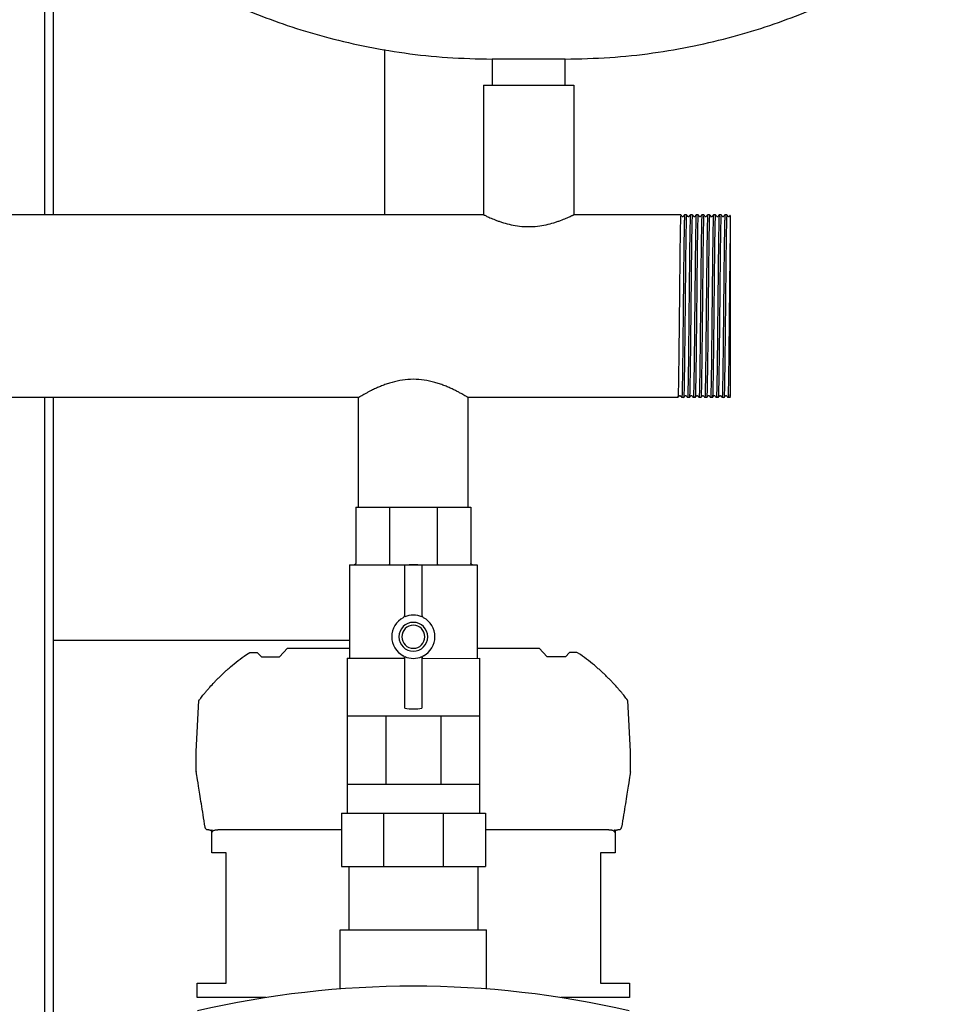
# Model space of a CAD drawing. Header units: millimetres. Extents: x 9 to 1686, y 11 to 1046.
# Tile 6 of 7: x 1364 to 1686, y 257 to 598. Entities that reach past the tile are written whole.
import ezdxf

# ---------------------------------------------------------------- set-up
doc = ezdxf.new("R2010")
doc.units = ezdxf.units.MM

msp = doc.modelspace()

# ---------------------------------------------------------------- linework, layer by layer
at = {"color": 7, "linetype": 'Continuous', "lineweight": 25}
for p, q in [((1373.09, 773.01), (1373.09, 530.76)), ((1376.09, 773.01), (1376.09, 530.76)), ((1491.09, 588.08), (1491.09, 530.76)), ((1528.39, 584.76), (1528.39, 575.76)), ((1541.09, 584.76), (1528.39, 584.76)), ((1553.79, 584.76), (1541.09, 584.76)), ((1553.79, 575.76), (1553.79, 584.76)), ((1525.39, 575.76), (1525.39, 530.76)), ((1525.39, 575.76), (1556.79, 575.76)), ((1556.79, 575.76), (1556.79, 530.76)), ((1525.39, 530.76), (1186.79, 530.76)), ((1593.92, 530.76), (1556.79, 530.76)), ((1593.92, 530.76), (1593.92, 530.76)), ((1594.5, 530.04), (1594.44, 530.09)), ((1595.92, 530.76), (1595.26, 530.76)), ((1595.92, 530.76), (1595.92, 530.76)), ((1597.92, 530.76), (1597.26, 530.76)), ((1597.92, 530.76), (1597.92, 530.76)), ((1598.75, 530.09), (1598.69, 530.04)), ((1599.92, 530.76), (1599.26, 530.76)), ((1599.92, 530.76), (1599.92, 530.76)), ((1600.74, 530.09), (1600.69, 530.04)), ((1601.92, 530.76), (1601.26, 530.76)), ((1601.92, 530.76), (1601.92, 530.76)), ((1602.5, 530.04), (1602.43, 530.09)), ((1603.92, 530.76), (1603.26, 530.76)), ((1603.92, 530.76), (1603.92, 530.76)), ((1605.92, 530.76), (1605.26, 530.76)), ((1605.92, 530.76), (1605.92, 530.76)), ((1607.92, 530.76), (1607.26, 530.76)), ((1607.92, 530.76), (1607.92, 530.76)), ((1609.92, 530.76), (1609.26, 530.76)), ((1609.92, 530.76), (1609.92, 530.76)), ((1611.09, 526.11), (1611.09, 471.92)), ((1482.04, 467.26), (1230.14, 467.26)), ((1373.09, 467.26), (1373.09, 207.11)), ((1376.09, 467.26), (1376.09, 207.11)), ((1482.04, 429.26), (1482.04, 467.26)), ((1592.92, 467.27), (1520.14, 467.26)), ((1520.14, 429.26), (1520.14, 467.26)), ((1594.26, 467.26), (1594.26, 467.27)), ((1594.92, 467.27), (1594.26, 467.26)), ((1596.26, 467.26), (1596.26, 467.27)), ((1596.92, 467.26), (1596.26, 467.26)), ((1597.43, 467.94), (1597.49, 467.98)), ((1598.26, 467.26), (1598.26, 467.27)), ((1598.92, 467.27), (1598.26, 467.26)), ((1599.44, 467.94), (1599.49, 467.98)), ((1599.69, 467.99), (1599.75, 467.94)), ((1600.92, 467.27), (1600.26, 467.26)), ((1600.26, 467.26), (1600.26, 467.26)), ((1602.26, 467.26), (1602.26, 467.27)), ((1602.92, 467.27), (1602.26, 467.26)), ((1604.26, 467.26), (1604.26, 467.27)), ((1604.92, 467.27), (1604.26, 467.26)), ((1606.26, 467.26), (1606.26, 467.27)), ((1606.92, 467.26), (1606.26, 467.26)), ((1608.26, 467.26), (1608.26, 467.26)), ((1608.92, 467.27), (1608.26, 467.26)), ((1610.26, 467.26), (1610.26, 467.27)), ((1610.92, 467.27), (1610.26, 467.26)), ((1610.92, 467.27), (1611.16, 467.58)), ((1481.09, 429.26), (1492.81, 429.26)), ((1481.09, 429.26), (1481.09, 409.76)), ((1492.81, 429.26), (1492.81, 409.76)), ((1492.81, 429.26), (1509.37, 429.26)), ((1509.37, 429.26), (1521.09, 429.26)), ((1509.37, 429.26), (1509.37, 409.76)), ((1521.09, 429.26), (1521.09, 409.76)), ((1478.92, 409.26), (1478.92, 376.83)), ((1478.92, 409.26), (1480.59, 409.26)), ((1480.62, 409.26), (1492.57, 409.26)), ((1492.64, 409.26), (1509.54, 409.26)), ((1498.09, 391.14), (1498.09, 409.08)), ((1504.09, 409.08), (1504.09, 391.14)), ((1509.61, 409.26), (1521.56, 409.26)), ((1521.59, 409.26), (1523.27, 409.26)), ((1523.27, 409.26), (1523.27, 376.83)), ((1478.92, 383.01), (1376.09, 383.01)), ((1454.61, 377.31), (1457.41, 380.31)), ((1457.41, 380.31), (1478.92, 380.31)), ((1523.27, 380.31), (1544.77, 380.31)), ((1547.57, 377.31), (1544.77, 380.31)), ((1443.12, 378.09), (1444.36, 378.77)), ((1444.36, 378.77), (1446.85, 378.77)), ((1446.85, 378.77), (1448.33, 377.31)), ((1448.33, 377.31), (1454.61, 377.31)), ((1478.17, 376.83), (1478.17, 356.83)), ((1478.17, 376.83), (1498.09, 376.83)), ((1498.09, 359.44), (1498.09, 377.39)), ((1504.09, 377.39), (1504.09, 359.44)), ((1504.09, 376.76), (1524.02, 376.83)), ((1524.02, 376.83), (1524.02, 356.83)), ((1553.85, 377.31), (1547.57, 377.31)), ((1555.33, 378.77), (1553.85, 377.31)), ((1557.82, 378.77), (1555.33, 378.77)), ((1559.06, 378.09), (1557.82, 378.77)), ((1425.71, 344.44), (1426.64, 362.12)), ((1576.47, 344.44), (1575.54, 362.12)), ((1478.17, 356.83), (1478.17, 333.08)), ((1478.17, 356.83), (1484.88, 356.83)), ((1484.88, 356.83), (1491.59, 356.83)), ((1491.59, 356.83), (1491.59, 333.08)), ((1491.59, 356.83), (1501.09, 356.83)), ((1501.09, 356.83), (1510.59, 356.83)), ((1510.59, 356.83), (1510.59, 333.08)), ((1510.59, 356.83), (1517.3, 356.83)), ((1517.3, 356.83), (1524.02, 356.83)), ((1524.02, 356.83), (1524.02, 333.08)), ((1425.72, 337.53), (1425.71, 344.38)), ((1576.46, 337.53), (1576.47, 344.38)), ((1478.17, 333.08), (1484.88, 333.08)), ((1478.17, 333.08), (1478.17, 323.08)), ((1484.88, 333.08), (1491.59, 333.08)), ((1491.59, 333.08), (1501.09, 333.08)), ((1501.09, 333.08), (1510.59, 333.08)), ((1510.59, 333.08), (1517.3, 333.08)), ((1517.3, 333.08), (1524.02, 333.08)), ((1524.02, 333.08), (1524.02, 323.08)), ((1476.09, 323.08), (1476.09, 304.51)), ((1476.09, 323.08), (1490.73, 323.08)), ((1490.73, 323.08), (1490.73, 304.51)), ((1490.73, 323.08), (1511.45, 323.08)), ((1511.45, 323.08), (1511.45, 304.51)), ((1511.45, 323.08), (1526.09, 323.08)), ((1526.09, 323.08), (1526.09, 304.51)), ((1430.09, 317.31), (1429.78, 317.31)), ((1431.09, 309.31), (1431.09, 317.31)), ((1431.09, 317.31), (1431.26, 317.31)), ((1437.59, 317.31), (1433.23, 317.31)), ((1476.09, 317.31), (1437.59, 317.31)), ((1564.59, 317.31), (1526.09, 317.31)), ((1568.95, 317.31), (1564.59, 317.31)), ((1570.92, 317.31), (1571.09, 317.31)), ((1571.09, 317.31), (1571.09, 309.31)), ((1572.4, 317.31), (1572.09, 317.31)), ((1436.09, 309.31), (1431.09, 309.31)), ((1436.09, 264.01), (1436.09, 309.31)), ((1571.09, 309.31), (1566.09, 309.31)), ((1566.09, 309.31), (1566.09, 264.01)), ((1476.09, 304.51), (1490.73, 304.51)), ((1478.67, 304.51), (1478.67, 282.51)), ((1490.73, 304.51), (1511.45, 304.51)), ((1511.45, 304.51), (1526.09, 304.51)), ((1523.52, 304.51), (1523.52, 282.51)), ((1475.69, 262.03), (1475.69, 282.51)), ((1475.69, 282.51), (1526.49, 282.51)), ((1526.49, 262.03), (1526.49, 282.51)), ((1426.09, 259.01), (1426.09, 264.01)), ((1426.09, 264.01), (1436.09, 264.01)), ((1566.09, 264.01), (1576.09, 264.01)), ((1576.09, 264.01), (1576.09, 259.01)), ((1449.87, 259.01), (1426.09, 259.01)), ((1576.09, 259.01), (1552.32, 259.01))]:
    msp.add_line(p, q, dxfattribs=at)
at = {"color": 7, "linetype": 'Continuous', "lineweight": 25, "flags": 128}
for points in [[(1431.26, 316.31), (1431.26, 316.87), (1431.26, 317.31)], [(1570.92, 317.31), (1570.92, 316.75), (1570.92, 316.31)]]:
    msp.add_lwpolyline(points, dxfattribs=at)
at = {"color": 7, "linetype": 'Continuous', "lineweight": 25}
for centre, radius, start, end in [((1501.09, 384.26), 25, 83.1079, 96.8921), ((1501.09, 384.26), 7.5, 118.0725, 241.9275), ((1497.09, 391.76), 1, 298.0725, 0), ((1501.09, 384.26), 7.5, 66.4218, 113.5782), ((1505.09, 391.76), 1, 180, 241.9275), ((1501.09, 384.26), 7.5, 298.0725, 61.9275), ((1501.09, 384.26), 5, 90, 270), ((1501.09, 384.26), 4, 90, 270), ((1501.09, 384.26), 5, 270, 90), ((1501.09, 384.26), 4, 270, 90), ((1497.09, 376.76), 1, 4.014, 61.9275), ((1501.09, 384.26), 7.5, 246.4218, 270), ((1501.09, 384.26), 7.5, 270, 293.5782), ((1505.09, 376.76), 1, 118.0725, 180), ((1501.09, 384.26), 25, 263.1079, 270), ((1501.09, 384.26), 25, 270, 276.8921), ((1426.71, 344.39), 1, 177, 180.1), ((1575.47, 344.39), 1, 359.9, 3), ((1426.72, 337.53), 1, 180.1, 189.0541), ((1575.46, 337.53), 1, 350.9459, 359.9), ((1501.09, -66.99), 330, 76.8767, 103.1233)]:
    msp.add_arc(centre, radius, start, end, dxfattribs=at)
for points, knots in [([(1396.09, 638.91), (1396.18, 638.08), (1396.36, 636.28), (1397.62, 633.58), (1399.62, 630.47), (1402.6, 627.01), (1406.79, 623.03), (1412.18, 618.76), (1418.79, 614.27), (1426.39, 609.8), (1435.35, 605.21), (1445.72, 600.64), (1457.52, 596.27), (1470.25, 592.41), (1483.81, 589.18), (1498.11, 586.72), (1513.05, 585.08), (1523.22, 584.87), (1528.39, 584.76)], [0, 0, 0, 0, 0.016622, 0.036153, 0.05912, 0.090838, 0.127593, 0.175262, 0.228868, 0.287991, 0.35219, 0.431201, 0.515618, 0.604837, 0.698312, 0.795569, 0.896225, 1, 1, 1, 1]), ([(1553.79, 584.76), (1558.96, 584.87), (1569.13, 585.08), (1584.07, 586.72), (1598.37, 589.18), (1611.93, 592.41), (1624.66, 596.27), (1636.46, 600.64), (1646.83, 605.21), (1655.79, 609.8), (1663.39, 614.27), (1670, 618.76), (1675.18, 622.87), (1679.07, 626.51), (1681.87, 629.61), (1684.06, 632.7), (1685.7, 635.74), (1685.97, 637.92), (1686.09, 638.91)], [0, 0, 0, 0, 0.103778, 0.204436, 0.301697, 0.395174, 0.484396, 0.568815, 0.647829, 0.712029, 0.771154, 0.824762, 0.872432, 0.903943, 0.931838, 0.95609, 0.980149, 1, 1, 1, 1]), ([(1525.39, 530.76), (1525.39, 530.76), (1525.39, 530.76), (1525.41, 530.75), (1525.43, 530.74), (1525.47, 530.73), (1525.51, 530.7), (1525.56, 530.68), (1525.63, 530.65), (1525.77, 530.58), (1526.06, 530.44), (1526.58, 530.19), (1527.25, 529.89), (1528.04, 529.54), (1528.96, 529.15), (1529.98, 528.76), (1531.11, 528.35), (1532.73, 527.83), (1534.98, 527.23), (1537.94, 526.73), (1541.08, 526.55), (1544.21, 526.73), (1547.19, 527.23), (1549.44, 527.83), (1551.07, 528.35), (1552.57, 528.89), (1553.88, 529.42), (1554.93, 529.88), (1555.6, 530.19), (1556.12, 530.44), (1556.43, 530.58), (1556.59, 530.67), (1556.68, 530.71), (1556.74, 530.74), (1556.78, 530.76), (1556.79, 530.76), (1556.79, 530.76)], [0, 0, 0, 0, 0.007746, 0.015515, 0.023308, 0.031126, 0.038971, 0.046842, 0.054743, 0.062673, 0.093236, 0.125129, 0.155039, 0.187683, 0.218967, 0.250357, 0.281512, 0.312682, 0.375189, 0.437317, 0.499718, 0.562195, 0.624588, 0.687208, 0.718441, 0.749875, 0.812154, 0.844861, 0.874823, 0.906569, 0.936995, 0.949737, 0.962404, 0.975, 0.987531, 1, 1, 1, 1]), ([(1593.92, 530.76), (1593.89, 530.64), (1593.85, 530.41), (1593.79, 528.52), (1593.73, 525.59), (1593.66, 521.61), (1593.6, 516.77), (1593.54, 511.25), (1593.48, 505.24), (1593.42, 499.01), (1593.35, 492.78), (1593.29, 486.78), (1593.23, 481.26), (1593.17, 476.42), (1593.1, 472.44), (1593.04, 469.51), (1592.98, 467.66), (1592.94, 467.42), (1592.92, 467.27)], [0, 0, 0, 0, 0.063109, 0.125317, 0.188279, 0.251486, 0.3138, 0.376568, 0.439824, 0.502351, 0.564877, 0.628133, 0.690901, 0.753215, 0.816422, 0.879384, 0.941592, 1, 1, 1, 1]), ([(1594.44, 530.09), (1594.35, 530.2), (1594.18, 530.42), (1594.01, 530.65), (1593.92, 530.76)], [0, 0, 0, 0, 0.5, 1, 1, 1, 1]), ([(1595.26, 530.76), (1595.24, 530.76), (1595.22, 530.55), (1595.19, 529.94), (1595.18, 529.69), (1595.17, 529.24), (1595.16, 529.08), (1595.15, 528.74), (1595.15, 528.55), (1595.12, 527.57), (1595.1, 526.58), (1595.06, 524.25), (1595.03, 522.92), (1595, 520.71), (1594.99, 519.93), (1594.97, 518.34), (1594.96, 517.52), (1594.93, 514.96), (1594.91, 513.11), (1594.87, 509.25), (1594.85, 507.23), (1594.8, 503.13), (1594.78, 501.06), (1594.74, 496.97), (1594.72, 494.89), (1594.68, 490.8), (1594.66, 488.78), (1594.62, 484.91), (1594.6, 483.07), (1594.57, 480.51), (1594.56, 479.69), (1594.54, 478.09), (1594.53, 477.32), (1594.49, 475.11), (1594.47, 473.77), (1594.43, 471.45), (1594.41, 470.46), (1594.38, 469.47), (1594.38, 469.29), (1594.37, 468.94), (1594.36, 468.78), (1594.35, 468.34), (1594.34, 468.08), (1594.31, 467.47), (1594.29, 467.26), (1594.26, 467.26)], [0, 0, 0, 0, 0.0625, 0.0625, 0.09375, 0.09375, 0.109375, 0.109375, 0.125, 0.125, 0.1875, 0.1875, 0.25, 0.25, 0.28125, 0.28125, 0.3125, 0.3125, 0.375, 0.375, 0.4375, 0.4375, 0.5, 0.5, 0.5625, 0.5625, 0.625, 0.625, 0.6875, 0.6875, 0.71875, 0.71875, 0.75, 0.75, 0.8125, 0.8125, 0.875, 0.875, 0.890625, 0.890625, 0.90625, 0.90625, 0.9375, 0.9375, 1, 1, 1, 1]), ([(1594.74, 530.09), (1594.73, 530.07), (1594.69, 530.03), (1594.59, 530.01), (1594.52, 530.02), (1594.5, 530.04), (1594.5, 530.04)], [0, 0, 0, 0, 0.3232415, 0.6520164, 0.9807915, 1, 1, 1, 1]), ([(1595.26, 530.76), (1595.17, 530.65), (1595, 530.42), (1594.83, 530.2), (1594.74, 530.09)], [0, 0, 0, 0, 0.5, 1, 1, 1, 1]), ([(1595.92, 530.76), (1595.89, 530.64), (1595.85, 530.41), (1595.79, 528.52), (1595.73, 525.59), (1595.66, 521.61), (1595.6, 516.77), (1595.54, 511.25), (1595.48, 505.24), (1595.42, 499.01), (1595.35, 492.78), (1595.29, 486.78), (1595.23, 481.26), (1595.17, 476.42), (1595.1, 472.44), (1595.04, 469.51), (1594.98, 467.66), (1594.94, 467.42), (1594.92, 467.27)], [0, 0, 0, 0, 0.063102, 0.125304, 0.188259, 0.25146, 0.313768, 0.376529, 0.439778, 0.502298, 0.564818, 0.628067, 0.690829, 0.753136, 0.816337, 0.879292, 0.941494, 1, 1, 1, 1]), ([(1596.44, 530.09), (1596.35, 530.2), (1596.18, 530.43), (1596.01, 530.65), (1595.92, 530.76)], [0, 0, 0, 0, 0.5, 1, 1, 1, 1]), ([(1597.26, 530.76), (1597.24, 530.76), (1597.22, 530.55), (1597.19, 529.94), (1597.18, 529.69), (1597.17, 529.24), (1597.16, 529.08), (1597.15, 528.74), (1597.15, 528.55), (1597.12, 527.57), (1597.1, 526.58), (1597.06, 524.25), (1597.03, 522.92), (1597, 520.71), (1596.99, 519.93), (1596.97, 518.34), (1596.96, 517.52), (1596.93, 514.96), (1596.91, 513.11), (1596.87, 509.25), (1596.85, 507.23), (1596.8, 503.13), (1596.78, 501.06), (1596.74, 496.97), (1596.72, 494.89), (1596.68, 490.8), (1596.66, 488.78), (1596.62, 484.91), (1596.6, 483.07), (1596.57, 480.51), (1596.56, 479.69), (1596.54, 478.09), (1596.53, 477.32), (1596.49, 475.11), (1596.47, 473.77), (1596.43, 471.45), (1596.41, 470.46), (1596.38, 469.47), (1596.38, 469.29), (1596.37, 468.94), (1596.36, 468.78), (1596.35, 468.34), (1596.34, 468.08), (1596.31, 467.47), (1596.29, 467.26), (1596.26, 467.26)], [0, 0, 0, 0, 0.0625, 0.0625, 0.09375, 0.09375, 0.109375, 0.109375, 0.125, 0.125, 0.1875, 0.1875, 0.25, 0.25, 0.28125, 0.28125, 0.3125, 0.3125, 0.375, 0.375, 0.4375, 0.4375, 0.5, 0.5, 0.5625, 0.5625, 0.625, 0.625, 0.6875, 0.6875, 0.71875, 0.71875, 0.75, 0.75, 0.8125, 0.8125, 0.875, 0.875, 0.890625, 0.890625, 0.90625, 0.90625, 0.9375, 0.9375, 1, 1, 1, 1]), ([(1596.74, 530.09), (1596.73, 530.07), (1596.69, 530.03), (1596.59, 530), (1596.49, 530.03), (1596.45, 530.07), (1596.44, 530.09)], [0, 0, 0, 0, 0.247887, 0.499999, 0.752111, 1, 1, 1, 1]), ([(1597.26, 530.76), (1597.17, 530.65), (1597, 530.42), (1596.83, 530.2), (1596.74, 530.09)], [0, 0, 0, 0, 0.5, 1, 1, 1, 1]), ([(1597.92, 530.76), (1597.89, 530.64), (1597.85, 530.41), (1597.79, 528.52), (1597.73, 525.59), (1597.66, 521.61), (1597.6, 516.77), (1597.54, 511.25), (1597.48, 505.24), (1597.42, 499.01), (1597.35, 492.78), (1597.29, 486.78), (1597.23, 481.26), (1597.17, 476.42), (1597.1, 472.44), (1597.04, 469.51), (1596.98, 467.64), (1596.94, 467.41), (1596.92, 467.26)], [0, 0, 0, 0, 0.063017, 0.125134, 0.188005, 0.25112, 0.313343, 0.376019, 0.439183, 0.501618, 0.564054, 0.627218, 0.689894, 0.752117, 0.815232, 0.878103, 0.94022, 1, 1, 1, 1]), ([(1598.44, 530.09), (1598.35, 530.2), (1598.18, 530.42), (1598.01, 530.65), (1597.92, 530.76)], [0, 0, 0, 0, 0.5, 1, 1, 1, 1]), ([(1599.26, 530.76), (1599.24, 530.76), (1599.22, 530.55), (1599.19, 529.94), (1599.18, 529.69), (1599.17, 529.24), (1599.16, 529.08), (1599.15, 528.74), (1599.15, 528.55), (1599.12, 527.57), (1599.1, 526.58), (1599.06, 524.25), (1599.03, 522.92), (1599, 520.71), (1598.99, 519.93), (1598.97, 518.34), (1598.96, 517.52), (1598.93, 514.96), (1598.91, 513.11), (1598.87, 509.25), (1598.85, 507.23), (1598.8, 503.13), (1598.78, 501.06), (1598.74, 496.97), (1598.72, 494.89), (1598.68, 490.8), (1598.66, 488.78), (1598.62, 484.91), (1598.6, 483.07), (1598.57, 480.51), (1598.56, 479.69), (1598.54, 478.09), (1598.53, 477.32), (1598.49, 475.11), (1598.47, 473.77), (1598.43, 471.45), (1598.41, 470.46), (1598.38, 469.47), (1598.38, 469.29), (1598.37, 468.94), (1598.36, 468.78), (1598.35, 468.34), (1598.34, 468.08), (1598.31, 467.47), (1598.29, 467.26), (1598.26, 467.26)], [0, 0, 0, 0, 0.0625, 0.0625, 0.09375, 0.09375, 0.109375, 0.109375, 0.125, 0.125, 0.1875, 0.1875, 0.25, 0.25, 0.28125, 0.28125, 0.3125, 0.3125, 0.375, 0.375, 0.4375, 0.4375, 0.5, 0.5, 0.5625, 0.5625, 0.625, 0.625, 0.6875, 0.6875, 0.71875, 0.71875, 0.75, 0.75, 0.8125, 0.8125, 0.875, 0.875, 0.890625, 0.890625, 0.90625, 0.90625, 0.9375, 0.9375, 1, 1, 1, 1]), ([(1598.69, 530.04), (1598.69, 530.04), (1598.66, 530.02), (1598.59, 530.01), (1598.49, 530.03), (1598.45, 530.07), (1598.44, 530.09)], [0, 0, 0, 0, 0.032431, 0.356752, 0.681073, 1, 1, 1, 1]), ([(1599.26, 530.76), (1599.17, 530.65), (1599, 530.43), (1598.83, 530.2), (1598.75, 530.09)], [0, 0, 0, 0, 0.5, 1, 1, 1, 1]), ([(1599.92, 530.76), (1599.89, 530.64), (1599.85, 530.41), (1599.79, 528.52), (1599.73, 525.59), (1599.66, 521.61), (1599.6, 516.77), (1599.54, 511.25), (1599.48, 505.24), (1599.42, 499.01), (1599.35, 492.78), (1599.29, 486.78), (1599.23, 481.26), (1599.17, 476.42), (1599.1, 472.44), (1599.04, 469.51), (1598.98, 467.66), (1598.94, 467.43), (1598.92, 467.27)], [0, 0, 0, 0, 0.06314, 0.125379, 0.188372, 0.25161, 0.313955, 0.376754, 0.440042, 0.502599, 0.565156, 0.628443, 0.691242, 0.753587, 0.816825, 0.879818, 0.942057, 1, 1, 1, 1]), ([(1600.44, 530.09), (1600.35, 530.2), (1600.18, 530.42), (1600.01, 530.65), (1599.92, 530.76)], [0, 0, 0, 0, 0.5, 1, 1, 1, 1]), ([(1601.26, 530.76), (1601.24, 530.76), (1601.22, 530.55), (1601.19, 529.94), (1601.18, 529.69), (1601.17, 529.24), (1601.16, 529.08), (1601.15, 528.74), (1601.15, 528.55), (1601.12, 527.57), (1601.1, 526.58), (1601.06, 524.25), (1601.03, 522.92), (1601, 520.71), (1600.99, 519.93), (1600.97, 518.34), (1600.96, 517.52), (1600.93, 514.96), (1600.91, 513.11), (1600.87, 509.25), (1600.85, 507.23), (1600.8, 503.13), (1600.78, 501.06), (1600.74, 496.97), (1600.72, 494.89), (1600.68, 490.8), (1600.66, 488.78), (1600.62, 484.91), (1600.6, 483.07), (1600.57, 480.51), (1600.56, 479.69), (1600.54, 478.09), (1600.53, 477.32), (1600.49, 475.11), (1600.47, 473.77), (1600.43, 471.45), (1600.41, 470.46), (1600.38, 469.47), (1600.38, 469.29), (1600.37, 468.94), (1600.36, 468.78), (1600.35, 468.34), (1600.34, 468.08), (1600.31, 467.47), (1600.29, 467.26), (1600.26, 467.26)], [0, 0, 0, 0, 0.0625, 0.0625, 0.09375, 0.09375, 0.109375, 0.109375, 0.125, 0.125, 0.1875, 0.1875, 0.25, 0.25, 0.28125, 0.28125, 0.3125, 0.3125, 0.375, 0.375, 0.4375, 0.4375, 0.5, 0.5, 0.5625, 0.5625, 0.625, 0.625, 0.6875, 0.6875, 0.71875, 0.71875, 0.75, 0.75, 0.8125, 0.8125, 0.875, 0.875, 0.890625, 0.890625, 0.90625, 0.90625, 0.9375, 0.9375, 1, 1, 1, 1]), ([(1600.69, 530.04), (1600.69, 530.04), (1600.66, 530.02), (1600.59, 530.01), (1600.49, 530.03), (1600.45, 530.07), (1600.44, 530.09)], [0, 0, 0, 0, 0.03642, 0.359391, 0.682362, 1, 1, 1, 1]), ([(1601.26, 530.76), (1601.17, 530.65), (1601, 530.42), (1600.83, 530.2), (1600.74, 530.09)], [0, 0, 0, 0, 0.5, 1, 1, 1, 1]), ([(1601.92, 530.76), (1601.89, 530.64), (1601.85, 530.41), (1601.79, 528.52), (1601.73, 525.59), (1601.66, 521.61), (1601.6, 516.77), (1601.54, 511.25), (1601.48, 505.24), (1601.42, 499.01), (1601.35, 492.78), (1601.29, 486.78), (1601.23, 481.26), (1601.17, 476.42), (1601.1, 472.44), (1601.04, 469.51), (1600.98, 467.65), (1600.94, 467.42), (1600.92, 467.27)], [0, 0, 0, 0, 0.063061, 0.125222, 0.188137, 0.251296, 0.313563, 0.376283, 0.439491, 0.50197, 0.564449, 0.627657, 0.690378, 0.752645, 0.815804, 0.878718, 0.940879, 1, 1, 1, 1]), ([(1602.43, 530.09), (1602.35, 530.2), (1602.18, 530.43), (1602.01, 530.65), (1601.92, 530.76)], [0, 0, 0, 0, 0.5, 1, 1, 1, 1]), ([(1603.26, 530.76), (1603.24, 530.76), (1603.22, 530.55), (1603.19, 529.94), (1603.18, 529.69), (1603.17, 529.24), (1603.16, 529.08), (1603.15, 528.74), (1603.15, 528.55), (1603.12, 527.57), (1603.1, 526.58), (1603.06, 524.25), (1603.03, 522.92), (1603, 520.71), (1602.99, 519.93), (1602.97, 518.34), (1602.96, 517.52), (1602.93, 514.96), (1602.91, 513.11), (1602.87, 509.25), (1602.85, 507.23), (1602.8, 503.13), (1602.78, 501.06), (1602.74, 496.97), (1602.72, 494.89), (1602.68, 490.8), (1602.66, 488.78), (1602.62, 484.91), (1602.6, 483.07), (1602.57, 480.51), (1602.56, 479.69), (1602.54, 478.09), (1602.53, 477.32), (1602.49, 475.11), (1602.47, 473.77), (1602.43, 471.45), (1602.41, 470.46), (1602.38, 469.47), (1602.38, 469.29), (1602.37, 468.94), (1602.36, 468.78), (1602.35, 468.34), (1602.34, 468.08), (1602.31, 467.47), (1602.29, 467.26), (1602.26, 467.26)], [0, 0, 0, 0, 0.0625, 0.0625, 0.09375, 0.09375, 0.109375, 0.109375, 0.125, 0.125, 0.1875, 0.1875, 0.25, 0.25, 0.28125, 0.28125, 0.3125, 0.3125, 0.375, 0.375, 0.4375, 0.4375, 0.5, 0.5, 0.5625, 0.5625, 0.625, 0.625, 0.6875, 0.6875, 0.71875, 0.71875, 0.75, 0.75, 0.8125, 0.8125, 0.875, 0.875, 0.890625, 0.890625, 0.90625, 0.90625, 0.9375, 0.9375, 1, 1, 1, 1]), ([(1602.74, 530.09), (1602.73, 530.07), (1602.69, 530.03), (1602.59, 530.01), (1602.52, 530.02), (1602.5, 530.04), (1602.5, 530.04)], [0, 0, 0, 0, 0.323447, 0.652287, 0.981128, 1, 1, 1, 1]), ([(1603.26, 530.76), (1603.17, 530.65), (1603, 530.42), (1602.83, 530.2), (1602.74, 530.09)], [0, 0, 0, 0, 0.5, 1, 1, 1, 1]), ([(1603.92, 530.76), (1603.89, 530.64), (1603.85, 530.41), (1603.79, 528.52), (1603.73, 525.59), (1603.66, 521.61), (1603.6, 516.77), (1603.54, 511.25), (1603.48, 505.24), (1603.42, 499.01), (1603.35, 492.78), (1603.29, 486.78), (1603.23, 481.26), (1603.17, 476.42), (1603.1, 472.44), (1603.04, 469.51), (1602.98, 467.65), (1602.94, 467.41), (1602.92, 467.27)], [0, 0, 0, 0, 0.063045, 0.125191, 0.188089, 0.251233, 0.313484, 0.376189, 0.439381, 0.501845, 0.564308, 0.6275, 0.690205, 0.752456, 0.8156, 0.878498, 0.940644, 1, 1, 1, 1]), ([(1604.44, 530.09), (1604.35, 530.2), (1604.18, 530.42), (1604.01, 530.65), (1603.92, 530.76)], [0, 0, 0, 0, 0.5, 1, 1, 1, 1]), ([(1605.26, 530.76), (1605.24, 530.76), (1605.22, 530.55), (1605.19, 529.94), (1605.18, 529.69), (1605.17, 529.24), (1605.16, 529.08), (1605.15, 528.74), (1605.15, 528.55), (1605.12, 527.57), (1605.1, 526.58), (1605.06, 524.25), (1605.03, 522.92), (1605, 520.71), (1604.99, 519.93), (1604.97, 518.34), (1604.96, 517.52), (1604.93, 514.96), (1604.91, 513.11), (1604.87, 509.25), (1604.85, 507.23), (1604.8, 503.13), (1604.78, 501.06), (1604.74, 496.97), (1604.72, 494.89), (1604.68, 490.8), (1604.66, 488.78), (1604.62, 484.91), (1604.6, 483.07), (1604.57, 480.51), (1604.56, 479.69), (1604.54, 478.09), (1604.53, 477.32), (1604.49, 475.11), (1604.47, 473.77), (1604.43, 471.45), (1604.41, 470.46), (1604.38, 469.47), (1604.38, 469.29), (1604.37, 468.94), (1604.36, 468.78), (1604.35, 468.34), (1604.34, 468.08), (1604.31, 467.47), (1604.29, 467.26), (1604.26, 467.26)], [0, 0, 0, 0, 0.0625, 0.0625, 0.09375, 0.09375, 0.109375, 0.109375, 0.125, 0.125, 0.1875, 0.1875, 0.25, 0.25, 0.28125, 0.28125, 0.3125, 0.3125, 0.375, 0.375, 0.4375, 0.4375, 0.5, 0.5, 0.5625, 0.5625, 0.625, 0.625, 0.6875, 0.6875, 0.71875, 0.71875, 0.75, 0.75, 0.8125, 0.8125, 0.875, 0.875, 0.890625, 0.890625, 0.90625, 0.90625, 0.9375, 0.9375, 1, 1, 1, 1]), ([(1604.74, 530.09), (1604.73, 530.07), (1604.69, 530.03), (1604.59, 530), (1604.49, 530.03), (1604.45, 530.07), (1604.44, 530.09)], [0, 0, 0, 0, 0.2479473, 0.4999977, 0.7520493, 1, 1, 1, 1]), ([(1605.26, 530.76), (1605.17, 530.65), (1605, 530.42), (1604.83, 530.2), (1604.74, 530.09)], [0, 0, 0, 0, 0.5, 1, 1, 1, 1]), ([(1605.92, 530.76), (1605.89, 530.64), (1605.85, 530.41), (1605.79, 528.52), (1605.73, 525.59), (1605.66, 521.61), (1605.6, 516.77), (1605.54, 511.25), (1605.48, 505.24), (1605.42, 499.01), (1605.35, 492.78), (1605.29, 486.78), (1605.23, 481.26), (1605.17, 476.42), (1605.1, 472.44), (1605.04, 469.51), (1604.98, 467.66), (1604.94, 467.43), (1604.92, 467.27)], [0, 0, 0, 0, 0.063136, 0.125372, 0.188361, 0.251596, 0.313937, 0.376733, 0.440016, 0.50257, 0.565123, 0.628407, 0.691202, 0.753544, 0.816779, 0.879768, 0.942003, 1, 1, 1, 1]), ([(1606.44, 530.09), (1606.35, 530.2), (1606.18, 530.42), (1606.01, 530.65), (1605.92, 530.76)], [0, 0, 0, 0, 0.5, 1, 1, 1, 1]), ([(1607.26, 530.76), (1607.24, 530.76), (1607.22, 530.55), (1607.19, 529.94), (1607.18, 529.69), (1607.17, 529.24), (1607.16, 529.08), (1607.15, 528.74), (1607.15, 528.55), (1607.12, 527.57), (1607.1, 526.58), (1607.06, 524.25), (1607.03, 522.92), (1607, 520.71), (1606.99, 519.93), (1606.97, 518.34), (1606.96, 517.52), (1606.93, 514.96), (1606.91, 513.11), (1606.87, 509.25), (1606.85, 507.23), (1606.8, 503.13), (1606.78, 501.06), (1606.74, 496.97), (1606.72, 494.89), (1606.68, 490.8), (1606.66, 488.78), (1606.62, 484.91), (1606.6, 483.07), (1606.57, 480.51), (1606.56, 479.69), (1606.54, 478.09), (1606.53, 477.32), (1606.49, 475.11), (1606.47, 473.77), (1606.43, 471.45), (1606.41, 470.46), (1606.38, 469.47), (1606.38, 469.29), (1606.37, 468.94), (1606.36, 468.78), (1606.35, 468.34), (1606.34, 468.08), (1606.31, 467.47), (1606.29, 467.26), (1606.26, 467.26)], [0, 0, 0, 0, 0.0625, 0.0625, 0.09375, 0.09375, 0.109375, 0.109375, 0.125, 0.125, 0.1875, 0.1875, 0.25, 0.25, 0.28125, 0.28125, 0.3125, 0.3125, 0.375, 0.375, 0.4375, 0.4375, 0.5, 0.5, 0.5625, 0.5625, 0.625, 0.625, 0.6875, 0.6875, 0.71875, 0.71875, 0.75, 0.75, 0.8125, 0.8125, 0.875, 0.875, 0.890625, 0.890625, 0.90625, 0.90625, 0.9375, 0.9375, 1, 1, 1, 1]), ([(1606.75, 530.09), (1606.69, 530.05), (1606.59, 529.98), (1606.49, 530.05), (1606.44, 530.09)], [0, 0, 0, 0, 0.4999974, 1, 1, 1, 1]), ([(1607.26, 530.76), (1607.18, 530.65), (1607, 530.43), (1606.83, 530.2), (1606.75, 530.09)], [0, 0, 0, 0, 0.5000003, 1, 1, 1, 1]), ([(1607.92, 530.76), (1607.89, 530.64), (1607.85, 530.41), (1607.79, 528.52), (1607.73, 525.59), (1607.66, 521.61), (1607.6, 516.77), (1607.54, 511.25), (1607.48, 505.24), (1607.42, 499.01), (1607.35, 492.78), (1607.29, 486.78), (1607.23, 481.26), (1607.17, 476.42), (1607.1, 472.44), (1607.04, 469.51), (1606.98, 467.65), (1606.94, 467.41), (1606.92, 467.26)], [0, 0, 0, 0, 0.063027, 0.125154, 0.188035, 0.25116, 0.313394, 0.37608, 0.439254, 0.501699, 0.564144, 0.627319, 0.690005, 0.752238, 0.815364, 0.878244, 0.940371, 1, 1, 1, 1]), ([(1608.44, 530.09), (1608.35, 530.2), (1608.18, 530.43), (1608.01, 530.65), (1607.92, 530.76)], [0, 0, 0, 0, 0.5, 1, 1, 1, 1]), ([(1609.26, 530.76), (1609.24, 530.76), (1609.22, 530.55), (1609.19, 529.94), (1609.18, 529.69), (1609.17, 529.24), (1609.16, 529.08), (1609.15, 528.74), (1609.15, 528.55), (1609.12, 527.57), (1609.1, 526.58), (1609.06, 524.25), (1609.03, 522.92), (1609, 520.71), (1608.99, 519.93), (1608.97, 518.34), (1608.96, 517.52), (1608.93, 514.96), (1608.91, 513.11), (1608.87, 509.25), (1608.85, 507.23), (1608.8, 503.13), (1608.78, 501.06), (1608.74, 496.97), (1608.72, 494.89), (1608.68, 490.8), (1608.66, 488.78), (1608.62, 484.91), (1608.6, 483.07), (1608.57, 480.51), (1608.56, 479.69), (1608.54, 478.09), (1608.53, 477.32), (1608.49, 475.11), (1608.47, 473.77), (1608.43, 471.45), (1608.41, 470.46), (1608.38, 469.47), (1608.38, 469.29), (1608.37, 468.94), (1608.36, 468.78), (1608.35, 468.34), (1608.34, 468.08), (1608.31, 467.47), (1608.29, 467.26), (1608.26, 467.26)], [0, 0, 0, 0, 0.0625, 0.0625, 0.09375, 0.09375, 0.109375, 0.109375, 0.125, 0.125, 0.1875, 0.1875, 0.25, 0.25, 0.28125, 0.28125, 0.3125, 0.3125, 0.375, 0.375, 0.4375, 0.4375, 0.5, 0.5, 0.5625, 0.5625, 0.625, 0.625, 0.6875, 0.6875, 0.71875, 0.71875, 0.75, 0.75, 0.8125, 0.8125, 0.875, 0.875, 0.890625, 0.890625, 0.90625, 0.90625, 0.9375, 0.9375, 1, 1, 1, 1]), ([(1608.74, 530.09), (1608.69, 530.05), (1608.59, 529.98), (1608.49, 530.05), (1608.44, 530.09)], [0, 0, 0, 0, 0.499997, 1, 1, 1, 1]), ([(1609.26, 530.76), (1609.17, 530.65), (1609, 530.42), (1608.83, 530.2), (1608.74, 530.09)], [0, 0, 0, 0, 0.5000003, 1, 1, 1, 1]), ([(1609.92, 530.76), (1609.89, 530.64), (1609.85, 530.41), (1609.79, 528.52), (1609.73, 525.59), (1609.66, 521.61), (1609.6, 516.77), (1609.54, 511.25), (1609.48, 505.24), (1609.42, 499.01), (1609.35, 492.78), (1609.29, 486.78), (1609.23, 481.26), (1609.17, 476.42), (1609.1, 472.44), (1609.04, 469.51), (1608.98, 467.66), (1608.94, 467.42), (1608.92, 467.27)], [0, 0, 0, 0, 0.063103, 0.125306, 0.188263, 0.251465, 0.313774, 0.376536, 0.439787, 0.502308, 0.564829, 0.628079, 0.690842, 0.753151, 0.816352, 0.879309, 0.941512, 1, 1, 1, 1]), ([(1610.44, 530.09), (1610.35, 530.2), (1610.18, 530.42), (1610.01, 530.65), (1609.92, 530.76)], [0, 0, 0, 0, 0.5, 1, 1, 1, 1]), ([(1610.74, 530.09), (1610.69, 530.05), (1610.59, 529.98), (1610.49, 530.05), (1610.44, 530.09)], [0, 0, 0, 0, 0.499997, 1, 1, 1, 1]), ([(1611.02, 530.45), (1611.01, 530.44), (1610.92, 530.32), (1610.83, 530.2), (1610.74, 530.09)], [0, 0, 0, 0, 0.063328, 1, 1, 1, 1]), ([(1611.02, 530.45), (1611.09, 530.39), (1611.09, 530.4), (1611.09, 529.01), (1611.09, 527.08), (1611.09, 526.11)], [0, 0, 0, 0, 0.24309, 0.621439, 1, 1, 1, 1]), ([(1611.09, 526.11), (1611.07, 525.21), (1611.05, 524.19), (1611.02, 521.93), (1611, 520.7), (1610.98, 518.74), (1610.97, 518.07), (1610.95, 516.69), (1610.94, 515.98), (1610.92, 513.78), (1610.9, 512.23), (1610.87, 509.01), (1610.85, 507.35), (1610.81, 503.97), (1610.8, 502.27), (1610.77, 499.72), (1610.76, 498.88), (1610.75, 497.18), (1610.74, 496.33), (1610.71, 493.78), (1610.69, 492.08), (1610.66, 488.75), (1610.64, 487.13), (1610.61, 484.01), (1610.59, 482.51), (1610.57, 480.41), (1610.56, 479.74), (1610.54, 478.41), (1610.53, 477.77), (1610.51, 475.91), (1610.49, 474.75), (1610.45, 472.66), (1610.44, 471.73), (1610.4, 470.13), (1610.38, 469.45), (1610.36, 468.65), (1610.35, 468.41), (1610.33, 468), (1610.33, 467.82), (1610.3, 467.41), (1610.28, 467.26), (1610.26, 467.26)], [0, 0, 0, 0, 0.0625, 0.0625, 0.125, 0.125, 0.15625, 0.15625, 0.1875, 0.1875, 0.25, 0.25, 0.3125, 0.3125, 0.375, 0.375, 0.40625, 0.40625, 0.4375, 0.4375, 0.5, 0.5, 0.5625, 0.5625, 0.625, 0.625, 0.65625, 0.65625, 0.6875, 0.6875, 0.75, 0.75, 0.8125, 0.8125, 0.875, 0.875, 0.90625, 0.90625, 0.9375, 0.9375, 1, 1, 1, 1]), ([(1520.14, 467.26), (1520.14, 467.26), (1520.14, 467.26), (1520.12, 467.27), (1520.1, 467.29), (1520.07, 467.31), (1520.02, 467.33), (1519.97, 467.36), (1519.91, 467.4), (1519.84, 467.44), (1519.67, 467.54), (1519.32, 467.75), (1518.68, 468.12), (1517.87, 468.58), (1516.9, 469.1), (1515.79, 469.67), (1514.76, 470.17), (1513.88, 470.58), (1513.19, 470.88), (1512.47, 471.18), (1511.48, 471.58), (1510.17, 472.05), (1507.95, 472.74), (1504.94, 473.41), (1501.1, 473.71), (1497.25, 473.42), (1494.24, 472.74), (1492.01, 472.05), (1490.43, 471.48), (1489.21, 470.98), (1488.29, 470.57), (1487.6, 470.25), (1486.91, 469.92), (1486.12, 469.53), (1485.22, 469.07), (1484.31, 468.58), (1483.5, 468.12), (1482.86, 467.75), (1482.49, 467.53), (1482.28, 467.41), (1482.17, 467.34), (1482.1, 467.3), (1482.05, 467.27), (1482.04, 467.26), (1482.04, 467.26)], [0, 0, 0, 0, 0.00686, 0.013736, 0.02063, 0.027543, 0.034477, 0.041432, 0.048409, 0.055411, 0.062437, 0.093097, 0.125078, 0.155028, 0.187546, 0.218908, 0.25008, 0.265703, 0.281333, 0.297118, 0.312727, 0.343835, 0.374878, 0.437434, 0.499894, 0.562224, 0.62486, 0.656162, 0.687599, 0.718832, 0.734456, 0.750083, 0.768249, 0.785994, 0.812708, 0.845124, 0.874993, 0.90689, 0.937474, 0.950121, 0.962691, 0.975189, 0.987623, 1, 1, 1, 1]), ([(1611.09, 471.92), (1611.07, 471.13), (1611.04, 469.56), (1611, 468.19), (1610.96, 467.42), (1610.93, 467.33), (1610.92, 467.27)], [0, 0, 0, 0, 0.28837, 0.573144, 0.79937, 1, 1, 1, 1]), ([(1611.09, 471.92), (1611.09, 470.95), (1611.09, 469.01), (1611.09, 467.63), (1611.09, 467.63), (1611.16, 467.58)], [0, 0, 0, 0, 0.377879, 0.755165, 1, 1, 1, 1]), ([(1592.92, 467.27), (1593.01, 467.38), (1593.18, 467.6), (1593.35, 467.83), (1593.44, 467.94)], [0, 0, 0, 0, 0.5, 1, 1, 1, 1]), ([(1593.44, 467.94), (1593.45, 467.96), (1593.49, 468), (1593.59, 468.02), (1593.69, 468), (1593.73, 467.96), (1593.74, 467.94)], [0, 0, 0, 0, 0.247877, 0.5, 0.752124, 1, 1, 1, 1]), ([(1593.74, 467.94), (1593.83, 467.83), (1594, 467.6), (1594.17, 467.38), (1594.26, 467.27)], [0, 0, 0, 0, 0.5, 1, 1, 1, 1]), ([(1594.92, 467.27), (1595.01, 467.38), (1595.18, 467.6), (1595.35, 467.83), (1595.44, 467.94)], [0, 0, 0, 0, 0.5, 1, 1, 1, 1]), ([(1595.44, 467.94), (1595.45, 467.96), (1595.49, 468), (1595.59, 468.02), (1595.69, 468), (1595.73, 467.96), (1595.74, 467.94)], [0, 0, 0, 0, 0.247883, 0.500001, 0.752118, 1, 1, 1, 1]), ([(1595.74, 467.94), (1595.83, 467.83), (1596, 467.6), (1596.17, 467.38), (1596.26, 467.27)], [0, 0, 0, 0, 0.4999997, 1, 1, 1, 1]), ([(1596.92, 467.26), (1597.01, 467.38), (1597.18, 467.6), (1597.35, 467.82), (1597.43, 467.94)], [0, 0, 0, 0, 0.5000003, 1, 1, 1, 1]), ([(1597.49, 467.98), (1597.49, 467.99), (1597.52, 468.01), (1597.59, 468.02), (1597.69, 468), (1597.73, 467.96), (1597.74, 467.94)], [0, 0, 0, 0, 0.035772, 0.358981, 0.682189, 1, 1, 1, 1]), ([(1597.74, 467.94), (1597.83, 467.83), (1598, 467.6), (1598.17, 467.38), (1598.26, 467.27)], [0, 0, 0, 0, 0.4999997, 1, 1, 1, 1]), ([(1598.92, 467.27), (1599.01, 467.38), (1599.18, 467.6), (1599.35, 467.83), (1599.44, 467.94)], [0, 0, 0, 0, 0.5, 1, 1, 1, 1]), ([(1599.49, 467.98), (1599.49, 467.99), (1599.52, 468.01), (1599.59, 468.02), (1599.66, 468.01), (1599.68, 467.99), (1599.69, 467.99)], [0, 0, 0, 0, 0.055184, 0.507268, 0.9593508, 1, 1, 1, 1]), ([(1599.75, 467.94), (1599.83, 467.82), (1600, 467.6), (1600.18, 467.38), (1600.26, 467.26)], [0, 0, 0, 0, 0.5, 1, 1, 1, 1]), ([(1600.92, 467.27), (1601.01, 467.38), (1601.18, 467.6), (1601.35, 467.83), (1601.44, 467.94)], [0, 0, 0, 0, 0.5, 1, 1, 1, 1]), ([(1601.44, 467.94), (1601.45, 467.96), (1601.49, 468), (1601.59, 468.02), (1601.69, 468), (1601.73, 467.96), (1601.74, 467.94)], [0, 0, 0, 0, 0.2479272, 0.5000018, 0.7520754, 1, 1, 1, 1]), ([(1601.74, 467.94), (1601.83, 467.83), (1602, 467.6), (1602.17, 467.38), (1602.26, 467.27)], [0, 0, 0, 0, 0.5, 1, 1, 1, 1]), ([(1602.92, 467.27), (1603.01, 467.38), (1603.18, 467.6), (1603.35, 467.83), (1603.44, 467.94)], [0, 0, 0, 0, 0.5, 1, 1, 1, 1]), ([(1603.44, 467.94), (1603.45, 467.96), (1603.49, 468), (1603.59, 468.02), (1603.69, 468), (1603.73, 467.96), (1603.74, 467.94)], [0, 0, 0, 0, 0.247943, 0.500002, 0.75206, 1, 1, 1, 1]), ([(1603.74, 467.94), (1603.83, 467.83), (1604, 467.6), (1604.17, 467.38), (1604.26, 467.27)], [0, 0, 0, 0, 0.4999997, 1, 1, 1, 1]), ([(1604.92, 467.27), (1605.01, 467.38), (1605.18, 467.6), (1605.35, 467.83), (1605.44, 467.94)], [0, 0, 0, 0, 0.5, 1, 1, 1, 1]), ([(1605.44, 467.94), (1605.49, 467.97), (1605.59, 468.05), (1605.69, 467.98), (1605.74, 467.94)], [0, 0, 0, 0, 0.500002, 1, 1, 1, 1]), ([(1605.74, 467.94), (1605.83, 467.83), (1606, 467.6), (1606.17, 467.38), (1606.26, 467.27)], [0, 0, 0, 0, 0.4999997, 1, 1, 1, 1]), ([(1606.92, 467.26), (1607.01, 467.38), (1607.18, 467.6), (1607.35, 467.82), (1607.44, 467.94)], [0, 0, 0, 0, 0.5, 1, 1, 1, 1]), ([(1607.44, 467.94), (1607.49, 467.97), (1607.59, 468.05), (1607.69, 467.98), (1607.74, 467.94)], [0, 0, 0, 0, 0.5000027, 1, 1, 1, 1]), ([(1607.74, 467.94), (1607.83, 467.82), (1608, 467.6), (1608.17, 467.38), (1608.26, 467.26)], [0, 0, 0, 0, 0.5, 1, 1, 1, 1]), ([(1608.92, 467.27), (1609.01, 467.38), (1609.18, 467.6), (1609.35, 467.83), (1609.44, 467.94)], [0, 0, 0, 0, 0.5, 1, 1, 1, 1]), ([(1609.44, 467.94), (1609.49, 467.97), (1609.59, 468.05), (1609.69, 467.98), (1609.74, 467.94)], [0, 0, 0, 0, 0.500003, 1, 1, 1, 1]), ([(1609.74, 467.94), (1609.83, 467.83), (1610, 467.6), (1610.17, 467.38), (1610.26, 467.27)], [0, 0, 0, 0, 0.4999997, 1, 1, 1, 1]), ([(1481.09, 409.76), (1481.09, 409.71), (1481.08, 409.64), (1481.03, 409.52), (1481, 409.46), (1480.9, 409.37), (1480.84, 409.33), (1480.72, 409.28), (1480.66, 409.26), (1480.6, 409.26)], [0, 0, 0, 0, 0.25, 0.25, 0.5, 0.5, 0.75, 0.75, 1, 1, 1, 1]), ([(1492.81, 409.76), (1492.81, 409.71), (1492.8, 409.64), (1492.78, 409.52), (1492.77, 409.46), (1492.73, 409.37), (1492.7, 409.33), (1492.65, 409.28), (1492.63, 409.26), (1492.6, 409.26)], [0, 0, 0, 0, 0.25, 0.25, 0.5, 0.5, 0.75, 0.75, 1, 1, 1, 1]), ([(1509.37, 409.76), (1509.37, 409.71), (1509.38, 409.64), (1509.4, 409.52), (1509.41, 409.46), (1509.45, 409.37), (1509.48, 409.33), (1509.53, 409.28), (1509.55, 409.26), (1509.58, 409.26)], [0, 0, 0, 0, 0.25, 0.25, 0.5, 0.5, 0.75, 0.75, 1, 1, 1, 1]), ([(1521.58, 409.26), (1521.52, 409.26), (1521.46, 409.28), (1521.34, 409.33), (1521.28, 409.37), (1521.18, 409.46), (1521.15, 409.52), (1521.1, 409.64), (1521.09, 409.71), (1521.09, 409.76)], [0, 0, 0, 0, 0.25, 0.25, 0.5, 0.5, 0.75, 0.75, 1, 1, 1, 1]), ([(1426.64, 362.12), (1426.64, 362.12), (1426.64, 362.12), (1426.65, 362.13), (1426.66, 362.15), (1426.69, 362.18), (1426.72, 362.22), (1426.75, 362.27), (1426.79, 362.33), (1426.84, 362.39), (1426.9, 362.46), (1427.03, 362.64), (1427.31, 363), (1427.78, 363.61), (1428.35, 364.32), (1428.98, 365.08), (1429.68, 365.9), (1430.66, 367.03), (1431.74, 368.21), (1432.88, 369.39), (1433.77, 370.29), (1434.69, 371.18), (1435.48, 371.92), (1436.12, 372.51), (1436.61, 372.94), (1437.1, 373.37), (1437.43, 373.65), (1437.59, 373.79)], [0, 0, 0, 0, 0.012261, 0.024518, 0.036791, 0.049102, 0.061472, 0.07392, 0.086468, 0.099135, 0.111941, 0.124903, 0.185589, 0.250113, 0.310907, 0.375035, 0.436451, 0.500087, 0.624469, 0.687021, 0.74985, 0.812642, 0.875038, 0.906629, 0.937962, 0.969073, 1, 1, 1, 1]), ([(1575.54, 362.12), (1575.54, 362.12), (1575.54, 362.12), (1575.53, 362.13), (1575.52, 362.15), (1575.49, 362.18), (1575.47, 362.22), (1575.43, 362.27), (1575.39, 362.32), (1575.34, 362.39), (1575.29, 362.46), (1575.15, 362.64), (1574.88, 363), (1574.4, 363.6), (1573.83, 364.31), (1573.21, 365.06), (1572.51, 365.89), (1571.53, 367.02), (1570.45, 368.21), (1569.3, 369.39), (1568.39, 370.31), (1567.46, 371.21), (1566.67, 371.95), (1566.04, 372.52), (1565.54, 372.97), (1565.06, 373.39), (1564.75, 373.66), (1564.59, 373.79)], [0, 0, 0, 0, 0.012117, 0.024284, 0.036513, 0.048818, 0.06121, 0.073701, 0.086304, 0.099031, 0.111892, 0.124898, 0.184763, 0.250107, 0.309389, 0.375028, 0.433855, 0.500081, 0.624465, 0.68709, 0.749847, 0.81764, 0.875036, 0.908188, 0.940062, 0.970664, 1, 1, 1, 1]), ([(1428.8, 318.16), (1428.32, 321.12), (1427.89, 323.85), (1427.12, 328.65), (1426.79, 330.72), (1426.26, 334.05), (1426.06, 335.31), (1425.8, 336.97), (1425.73, 337.37), (1425.73, 337.37)], [0, 0, 0, 0, 0.25, 0.25, 0.5, 0.5, 0.75, 0.75, 1, 1, 1, 1]), ([(1576.45, 337.37), (1576.45, 337.37), (1576.38, 336.97), (1576.12, 335.31), (1575.92, 334.05), (1575.39, 330.72), (1575.06, 328.65), (1574.29, 323.85), (1573.86, 321.12), (1573.39, 318.16)], [0, 0, 0, 0, 0.25, 0.25, 0.5, 0.5, 0.75, 0.75, 1, 1, 1, 1]), ([(1429.2, 317.5), (1429.18, 317.51), (1429.14, 317.54), (1429.08, 317.6), (1429.02, 317.66), (1428.97, 317.73), (1428.91, 317.82), (1428.84, 317.96), (1428.81, 318.08), (1428.8, 318.16)], [0, 0, 0, 0, 0.086633, 0.179872, 0.279809, 0.386523, 0.500074, 0.70807, 1, 1, 1, 1]), ([(1572.98, 317.5), (1573, 317.51), (1573.04, 317.54), (1573.1, 317.6), (1573.15, 317.66), (1573.21, 317.73), (1573.26, 317.8), (1573.3, 317.88), (1573.34, 317.98), (1573.37, 318.07), (1573.38, 318.13), (1573.39, 318.16)], [0, 0, 0, 0, 0.083697, 0.175739, 0.276081, 0.384605, 0.501121, 0.611645, 0.750604, 0.914626, 1, 1, 1, 1]), ([(1429.2, 317.5), (1429.23, 317.48), (1429.27, 317.45), (1429.34, 317.42), (1429.41, 317.39), (1429.5, 317.35), (1429.63, 317.32), (1429.73, 317.32), (1429.78, 317.31)], [0, 0, 0, 0, 0.122878, 0.246689, 0.371884, 0.498896, 0.750005, 1, 1, 1, 1]), ([(1430.09, 317.31), (1430.12, 317.31), (1430.18, 317.31), (1430.26, 317.3), (1430.35, 317.28), (1430.46, 317.24), (1430.6, 317.18), (1430.76, 317.07), (1430.89, 316.92), (1430.98, 316.77), (1431.04, 316.64), (1431.07, 316.53), (1431.09, 316.42), (1431.09, 316.35), (1431.09, 316.31)], [0, 0, 0, 0, 0.063651, 0.126213, 0.187991, 0.249302, 0.376588, 0.499132, 0.626656, 0.749435, 0.812116, 0.874391, 0.937388, 1, 1, 1, 1]), ([(1431.26, 316.31), (1431.27, 316.33), (1431.27, 316.38), (1431.28, 316.44), (1431.29, 316.5), (1431.31, 316.57), (1431.36, 316.65), (1431.43, 316.76), (1431.56, 316.9), (1431.77, 317.04), (1432.06, 317.16), (1432.4, 317.25), (1432.79, 317.3), (1433.08, 317.31), (1433.23, 317.31)], [0, 0, 0, 0, 0.024509, 0.049033, 0.073912, 0.099468, 0.126002, 0.185984, 0.251527, 0.368049, 0.501645, 0.649783, 0.815385, 1, 1, 1, 1]), ([(1568.95, 317.31), (1569.03, 317.31), (1569.18, 317.31), (1569.4, 317.3), (1569.6, 317.28), (1569.79, 317.24), (1569.97, 317.2), (1570.18, 317.14), (1570.41, 317.04), (1570.62, 316.9), (1570.75, 316.76), (1570.83, 316.64), (1570.88, 316.53), (1570.91, 316.42), (1570.91, 316.35), (1570.92, 316.31)], [0, 0, 0, 0, 0.09473, 0.184561, 0.269643, 0.350152, 0.426298, 0.498326, 0.631992, 0.748617, 0.814174, 0.874219, 0.917797, 0.959226, 1, 1, 1, 1]), ([(1571.09, 316.31), (1571.09, 316.34), (1571.09, 316.4), (1571.1, 316.49), (1571.12, 316.57), (1571.15, 316.66), (1571.2, 316.77), (1571.29, 316.92), (1571.42, 317.07), (1571.58, 317.18), (1571.74, 317.26), (1571.92, 317.3), (1572.03, 317.31), (1572.09, 317.31)], [0, 0, 0, 0, 0.049939, 0.099382, 0.148872, 0.198948, 0.250132, 0.372681, 0.500013, 0.622659, 0.750115, 0.873467, 1, 1, 1, 1]), ([(1572.4, 317.31), (1572.43, 317.31), (1572.5, 317.32), (1572.6, 317.33), (1572.72, 317.36), (1572.84, 317.41), (1572.93, 317.47), (1572.98, 317.5)], [0, 0, 0, 0, 0.165958, 0.331959, 0.498952, 0.752233, 1, 1, 1, 1])]:
    msp.add_open_spline(points, degree=3, knots=knots, dxfattribs=at)
for points in [[(1480.6, 409.26), (1480.6, 409.26), (1480.59, 409.26), (1480.59, 409.26)], [(1480.62, 409.26), (1480.61, 409.26), (1480.61, 409.26), (1480.6, 409.26)], [(1492.6, 409.26), (1492.59, 409.26), (1492.58, 409.26), (1492.57, 409.26)], [(1492.64, 409.26), (1492.63, 409.26), (1492.61, 409.26), (1492.6, 409.26)], [(1509.58, 409.26), (1509.57, 409.26), (1509.56, 409.26), (1509.54, 409.26)], [(1509.61, 409.26), (1509.6, 409.26), (1509.59, 409.26), (1509.58, 409.26)], [(1521.58, 409.26), (1521.57, 409.26), (1521.57, 409.26), (1521.56, 409.26)], [(1521.59, 409.26), (1521.59, 409.26), (1521.58, 409.26), (1521.58, 409.26)], [(1437.59, 373.79), (1439.36, 375.31), (1441.21, 376.74), (1443.12, 378.09)], [(1564.59, 373.79), (1562.82, 375.31), (1560.97, 376.74), (1559.06, 378.09)]]:
    msp.add_open_spline(points, degree=3, dxfattribs=at)

doc.saveas('drawing.dxf')
